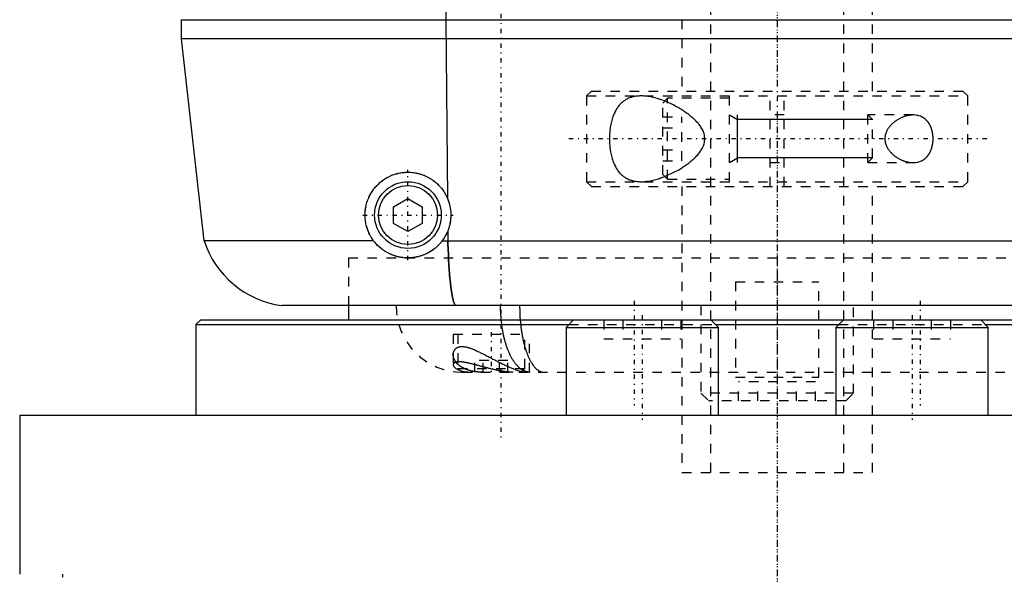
# Model space of a CAD drawing. Extents: x -90 to 90, y -1 to 861.
# Tile 2 of 9: x -80 to 24, y 288 to 347. Entities that reach past the tile are written whole.
import ezdxf

# ---------------------------------------------------------------- set-up
doc = ezdxf.new("R2010")
doc.units = 0
doc.linetypes.add('CENTER', pattern=[1.5, 0.45, -0.5, 0.05, -0.5])
doc.linetypes.add('DASHED', pattern=[2, 1, -1])
for name, color, linetype in [('AM_0', 7, 'CONTINUOUS'), ('AM_10', 7, 'CONTINUOUS'), ('AM_3', 7, 'DASHED'), ('AM_7', 7, 'CENTER')]:
    doc.layers.add(name, color=color, linetype=linetype)

msp = doc.modelspace()

# ---------------------------------------------------------------- linework, layer by layer
at = {"layer": 'AM_0', "color": 7, "linetype": 'CONTINUOUS'}
for p, q in [((-34.32, 370.35), (-34.77, 346.5)), ((-62.5, 346.5), (62.5, 346.5)), ((-62.5, 344.5), (-62.5, 346.5)), ((-34.77, 346.5), (-34.6, 327.75)), ((-60.15, 323.3), (-62.5, 344.5)), ((62.5, 344.5), (-62.5, 344.5)), ((-40.25, 326.87), (-38.75, 327.73)), ((-38.75, 327.73), (-37.25, 326.87)), ((-40.25, 325.13), (-40.25, 326.87)), ((-37.25, 326.87), (-37.25, 325.13)), ((-38.75, 324.27), (-40.25, 325.13)), ((-37.25, 325.13), (-38.75, 324.27)), ((-34.57, 324.34), (-34.56, 323.3)), ((-42.35, 323.3), (-60.15, 323.3)), ((-35.15, 323.3), (35.15, 323.3)), ((52, 316.5), (-52, 316.5)), ((-45, 316.5), (-45, 315)), ((-60.5, 315), (-61, 314.5)), ((-61, 314.5), (-61, 305)), ((-61, 314.5), (-21.86, 314.5)), ((-60.5, 315), (60.5, 315)), ((-21.36, 315), (-22.16, 314.2)), ((-22.16, 314.2), (-22.16, 305)), ((-22.16, 314.2), (-6.16, 314.2)), ((-6.16, 314.2), (-6.96, 315)), ((-6.46, 314.5), (6.46, 314.5)), ((-6.16, 305), (-6.16, 314.2)), ((6.96, 315), (6.16, 314.2)), ((6.16, 314.2), (6.16, 305)), ((6.16, 314.2), (22.16, 314.2)), ((22.16, 314.2), (21.36, 315)), ((21.86, 314.5), (61, 314.5)), ((22.16, 305), (22.16, 314.2)), ((-79.5, 305), (-79.5, 288.3)), ((-79.5, 305), (79.5, 305)), ((-75, 288.3), (-75, 288))]:
    msp.add_line(p, q, dxfattribs=at)
for points in [[(-42.35, 323.3, 0), (-42.39, 323.36, 0), (-42.48, 323.48, 0), (-42.56, 323.6, 0), (-42.59, 323.66, 0), (-42.63, 323.72, 0), (-42.7, 323.85, 0), (-42.77, 323.98, 0), (-42.84, 324.11, 0), (-42.89, 324.25, 0), (-42.95, 324.38, 0), (-42.98, 324.45, 0), (-43, 324.52, 0), (-43.05, 324.66, 0), (-43.09, 324.8, 0), (-43.12, 324.94, 0), (-43.16, 325.09, 0), (-43.18, 325.23, 0), (-43.2, 325.3, 0), (-43.21, 325.37, 0), (-43.22, 325.51, 0), (-43.24, 325.65, 0), (-43.24, 325.72, 0), (-43.25, 325.79, 0), (-43.25, 325.93, 0), (-43.25, 326.07, 0), (-43.25, 326.14, 0), (-43.24, 326.21, 0), (-43.24, 326.36, 0), (-43.22, 326.5, 0), (-43.2, 326.64, 0), (-43.18, 326.78, 0), (-43.15, 326.92, 0), (-43.14, 326.99, 0), (-43.12, 327.06, 0), (-43.09, 327.2, 0), (-43.05, 327.34, 0), (-43, 327.47, 0), (-42.95, 327.61, 0), (-42.9, 327.74, 0), (-42.87, 327.8, 0), (-42.84, 327.87, 0), (-42.78, 327.99, 0), (-42.72, 328.12, 0), (-42.65, 328.24, 0), (-42.58, 328.36, 0), (-42.51, 328.48, 0), (-42.47, 328.53, 0), (-42.43, 328.59, 0), (-42.35, 328.7, 0), (-42.27, 328.81, 0), (-42.18, 328.91, 0), (-42.1, 329.01, 0), (-42.01, 329.1, 0), (-41.96, 329.15, 0), (-41.92, 329.2, 0), (-41.82, 329.29, 0), (-41.72, 329.38, 0), (-41.62, 329.47, 0), (-41.51, 329.55, 0), (-41.41, 329.63, 0), (-41.35, 329.67, 0), (-41.3, 329.71, 0), (-41.18, 329.79, 0), (-41.06, 329.86, 0), (-41.01, 329.89, 0), (-40.95, 329.93, 0), (-40.82, 329.99, 0), (-40.7, 330.06, 0), (-40.64, 330.08, 0), (-40.58, 330.11, 0), (-40.45, 330.17, 0), (-40.32, 330.22, 0), (-40.19, 330.26, 0), (-40.06, 330.31, 0), (-39.93, 330.34, 0), (-39.86, 330.36, 0), (-39.79, 330.38, 0), (-39.66, 330.41, 0), (-39.52, 330.43, 0), (-39.39, 330.45, 0), (-39.26, 330.47, 0), (-39.12, 330.48, 0), (-39.05, 330.49, 0), (-38.99, 330.49, 0), (-38.85, 330.5, 0), (-38.72, 330.5, 0), (-38.58, 330.5, 0), (-38.45, 330.49, 0), (-38.31, 330.48, 0), (-38.24, 330.47, 0), (-38.17, 330.46, 0), (-38.03, 330.44, 0), (-37.89, 330.42, 0), (-37.75, 330.39, 0), (-37.61, 330.35, 0), (-37.47, 330.31, 0), (-37.4, 330.29, 0), (-37.33, 330.27, 0), (-37.2, 330.22, 0), (-37.06, 330.17, 0), (-36.93, 330.11, 0), (-36.8, 330.05, 0), (-36.67, 329.99, 0), (-36.6, 329.95, 0), (-36.54, 329.92, 0), (-36.41, 329.85, 0), (-36.29, 329.77, 0), (-36.23, 329.73, 0), (-36.17, 329.69, 0), (-36.06, 329.6, 0), (-35.94, 329.52, 0), (-35.89, 329.47, 0), (-35.83, 329.43, 0), (-35.73, 329.33, 0), (-35.63, 329.24, 0), (-35.53, 329.14, 0), (-35.43, 329.04, 0), (-35.33, 328.93, 0), (-35.29, 328.87, 0), (-35.24, 328.82, 0), (-35.15, 328.7, 0), (-35.07, 328.58, 0), (-34.98, 328.46, 0), (-34.91, 328.34, 0), (-34.83, 328.21, 0), (-34.8, 328.15, 0), (-34.76, 328.08, 0), (-34.69, 327.95, 0), (-34.63, 327.81, 0), (-34.6, 327.75, 0)], [(-34.6, 327.75, 0), (-34.57, 327.66, 0), (-34.5, 327.47, 0), (-34.44, 327.29, 0), (-34.41, 327.2, 0), (-34.39, 327.1, 0), (-34.34, 326.91, 0), (-34.31, 326.72, 0), (-34.28, 326.53, 0), (-34.26, 326.34, 0), (-34.25, 326.14, 0), (-34.25, 326.04, 0), (-34.25, 325.95, 0), (-34.26, 325.75, 0), (-34.27, 325.56, 0), (-34.29, 325.37, 0), (-34.33, 325.17, 0), (-34.37, 324.98, 0), (-34.39, 324.89, 0), (-34.41, 324.8, 0), (-34.47, 324.61, 0), (-34.53, 324.43, 0), (-34.57, 324.34, 0)], [(-34.57, 324.34, 0), (-34.58, 324.3, 0), (-34.61, 324.24, 0), (-34.63, 324.18, 0), (-34.65, 324.15, 0), (-34.66, 324.12, 0), (-34.69, 324.06, 0), (-34.72, 324, 0), (-34.75, 323.94, 0), (-34.78, 323.88, 0), (-34.81, 323.82, 0), (-34.83, 323.79, 0), (-34.84, 323.77, 0), (-34.88, 323.71, 0), (-34.91, 323.65, 0), (-34.95, 323.6, 0), (-34.98, 323.54, 0), (-35.02, 323.49, 0), (-35.04, 323.46, 0), (-35.05, 323.43, 0), (-35.09, 323.38, 0), (-35.13, 323.33, 0), (-35.15, 323.3, 0)], [(-35.15, 323.3, 0), (-35.17, 323.27, 0), (-35.22, 323.21, 0), (-35.27, 323.15, 0), (-35.29, 323.12, 0), (-35.31, 323.09, 0), (-35.36, 323.04, 0), (-35.41, 322.98, 0), (-35.46, 322.92, 0), (-35.52, 322.87, 0), (-35.57, 322.82, 0), (-35.6, 322.79, 0), (-35.62, 322.76, 0), (-35.68, 322.71, 0), (-35.73, 322.66, 0), (-35.79, 322.61, 0), (-35.84, 322.56, 0), (-35.9, 322.52, 0), (-35.93, 322.49, 0), (-35.96, 322.47, 0), (-36.02, 322.43, 0), (-36.08, 322.38, 0), (-36.11, 322.36, 0), (-36.14, 322.34, 0), (-36.2, 322.29, 0), (-36.26, 322.25, 0), (-36.29, 322.23, 0), (-36.32, 322.21, 0), (-36.38, 322.17, 0), (-36.45, 322.14, 0), (-36.51, 322.1, 0), (-36.57, 322.06, 0), (-36.64, 322.03, 0), (-36.67, 322.01, 0), (-36.7, 321.99, 0), (-36.77, 321.96, 0), (-36.84, 321.93, 0), (-36.9, 321.9, 0), (-36.97, 321.87, 0), (-37.04, 321.84, 0), (-37.07, 321.82, 0), (-37.11, 321.81, 0), (-37.18, 321.78, 0), (-37.25, 321.76, 0), (-37.32, 321.73, 0), (-37.39, 321.71, 0), (-37.46, 321.69, 0), (-37.5, 321.68, 0), (-37.53, 321.67, 0), (-37.6, 321.65, 0), (-37.68, 321.63, 0), (-37.75, 321.61, 0), (-37.82, 321.6, 0), (-37.9, 321.58, 0), (-37.93, 321.57, 0), (-37.97, 321.57, 0), (-38.05, 321.56, 0), (-38.12, 321.54, 0), (-38.2, 321.53, 0), (-38.27, 321.53, 0), (-38.35, 321.52, 0), (-38.39, 321.51, 0), (-38.42, 321.51, 0), (-38.5, 321.51, 0), (-38.58, 321.5, 0), (-38.61, 321.5, 0), (-38.65, 321.5, 0), (-38.73, 321.5, 0), (-38.81, 321.5, 0), (-38.85, 321.5, 0), (-38.88, 321.5, 0), (-38.96, 321.5, 0), (-39.04, 321.51, 0), (-39.12, 321.52, 0), (-39.19, 321.52, 0), (-39.27, 321.53, 0), (-39.31, 321.54, 0), (-39.35, 321.54, 0), (-39.43, 321.55, 0), (-39.51, 321.56, 0), (-39.58, 321.58, 0), (-39.66, 321.59, 0), (-39.74, 321.61, 0), (-39.78, 321.62, 0), (-39.81, 321.63, 0), (-39.89, 321.65, 0), (-39.97, 321.67, 0), (-40.04, 321.69, 0), (-40.12, 321.71, 0), (-40.2, 321.74, 0), (-40.23, 321.75, 0), (-40.27, 321.77, 0), (-40.35, 321.79, 0), (-40.42, 321.82, 0), (-40.49, 321.85, 0), (-40.57, 321.88, 0), (-40.64, 321.92, 0), (-40.68, 321.93, 0), (-40.71, 321.95, 0), (-40.78, 321.99, 0), (-40.86, 322.02, 0), (-40.93, 322.06, 0), (-41, 322.1, 0), (-41.07, 322.14, 0), (-41.1, 322.16, 0), (-41.13, 322.18, 0), (-41.2, 322.23, 0), (-41.27, 322.27, 0), (-41.3, 322.29, 0), (-41.34, 322.32, 0), (-41.4, 322.36, 0), (-41.47, 322.41, 0), (-41.5, 322.44, 0), (-41.53, 322.46, 0), (-41.59, 322.51, 0), (-41.66, 322.56, 0), (-41.72, 322.62, 0), (-41.78, 322.67, 0), (-41.84, 322.73, 0), (-41.87, 322.75, 0), (-41.9, 322.78, 0), (-41.95, 322.84, 0), (-42.01, 322.9, 0), (-42.06, 322.96, 0), (-42.12, 323.02, 0), (-42.17, 323.08, 0), (-42.2, 323.11, 0), (-42.22, 323.14, 0), (-42.28, 323.2, 0), (-42.33, 323.27, 0), (-42.35, 323.3, 0)], [(-34.56, 323.3, 0), (-34.55, 323, 0), (-34.53, 322.43, 0), (-34.5, 321.86, 0), (-34.49, 321.59, 0), (-34.48, 321.32, 0), (-34.45, 320.79, 0), (-34.41, 320.29, 0), (-34.38, 319.81, 0), (-34.34, 319.35, 0), (-34.29, 318.93, 0), (-34.27, 318.73, 0), (-34.25, 318.53, 0), (-34.2, 318.16, 0), (-34.15, 317.83, 0), (-34.1, 317.52, 0), (-34.04, 317.26, 0), (-33.99, 317.02, 0), (-33.96, 316.92, 0), (-33.93, 316.83, 0), (-33.86, 316.67, 0), (-33.8, 316.55, 0), (-33.77, 316.5, 0)]]:
    msp.add_polyline3d(points, dxfattribs=at)
for radius in [3.5, 3.1]:
    msp.add_circle((-38.75, 326), radius, dxfattribs=at)
msp.add_arc((-50.65, 326.41), 10, 198.1062, 262.2135, dxfattribs=at)
at = {"layer": 'AM_10', "color": 7, "linetype": 'CONTINUOUS'}
for p, q in [((-5, 336.5), (-4.15, 336.01)), ((-4.15, 331.5), (-4.15, 336.5)), ((10, 336.01), (-4.15, 336.01)), ((-5, 331.5), (-4.15, 331.99)), ((10, 331.99), (-4.15, 331.99))]:
    msp.add_line(p, q, dxfattribs=at)
at = {"layer": 'AM_3', "color": 6, "linetype": 'DASHED'}
for p, q in [((-7, 834), (-7, 299)), ((7, 299), (7, 834)), ((-10, 626.5), (-10, 339)), ((10, 339), (10, 626.5)), ((-19.5, 339), (-20, 338.5)), ((-19.5, 339), (19.5, 339)), ((-0.75, 329), (-0.75, 339)), ((0.75, 329), (0.75, 339)), ((20, 338.5), (19.5, 339)), ((-20, 338.5), (-20, 329.5)), ((-20, 338.5), (20, 338.5)), ((-11.5, 338.25), (-12, 337.75)), ((-5, 338.25), (-11.5, 338.25)), ((-11.5, 329.75), (-11.5, 338.25)), ((-5, 329.5), (-5, 338.5)), ((20, 329.5), (20, 338.5)), ((-12, 330.25), (-12, 337.75)), ((-12, 336.31), (-10, 336.31)), ((-10, 331.69), (-10, 336.31)), ((0.75, 336.5), (-0.75, 336.5)), ((14.28, 336.5), (9.51, 336.5)), ((10, 336.01), (9.51, 336.5)), ((9.51, 331.5), (9.51, 336.5)), ((10, 331.99), (10, 336.01)), ((-12, 335.15), (-10, 335.15)), ((-12, 332.85), (-10, 332.85)), ((9.51, 331.5), (10, 331.99)), ((-12, 331.69), (-10, 331.69)), ((-0.75, 331.5), (0.75, 331.5)), ((9.51, 331.5), (14.28, 331.5)), ((-12, 330.25), (-11.5, 329.75)), ((-11.5, 329.75), (-5, 329.75)), ((-20, 329.5), (-19.5, 329)), ((-20, 329.5), (20, 329.5)), ((-19.5, 329), (19.5, 329)), ((-10, 329), (-10, 299)), ((10, 299), (10, 329)), ((19.5, 329), (20, 329.5)), ((-45, 321.5), (45, 321.5)), ((-45, 321.5), (-45, 316.5)), ((-45, 321.5), (45, 321.5)), ((-4.36, 319), (-4.36, 309)), ((-4.36, 319), (4.36, 319)), ((4.36, 309), (4.36, 319)), ((-8, 316.5), (-8, 307.3)), ((8, 307.3), (8, 316.5)), ((-21.86, 314.5), (-6.46, 314.5)), ((-21.36, 315), (-6.96, 315)), ((-18.2, 315), (-18.2, 313)), ((-16.18, 315), (-16.18, 313)), ((-12.13, 315), (-12.13, 313)), ((-10.11, 315), (-10.11, 313)), ((6.46, 314.5), (21.86, 314.5)), ((6.96, 315), (21.36, 315)), ((10.11, 315), (10.11, 313)), ((12.13, 315), (12.13, 313)), ((16.18, 315), (16.18, 313)), ((18.2, 315), (18.2, 313)), ((-34, 313.5), (-34, 310.3)), ((-34, 313.5), (-26, 313.5)), ((-33.5, 313.5), (-33.5, 309.9)), ((-26.5, 309.9), (-26.5, 313.5)), ((-26, 309.5), (-26, 313.5)), ((-18.2, 313), (-10.11, 313)), ((10.11, 313), (18.2, 313)), ((-31.73, 309.5), (-31.73, 310.75)), ((-28.27, 310.75), (-31.73, 310.75)), ((-30.87, 309.5), (-30.87, 310.75)), ((-29.13, 309.5), (-29.13, 310.75)), ((-28.27, 309.5), (-28.27, 310.75)), ((-33.5, 309.9), (-33.1, 309.5)), ((-33.5, 309.9), (-26.5, 309.9)), ((-33.1, 309.5), (33.1, 309.5)), ((-26.9, 309.5), (-26.5, 309.9)), ((-4.36, 309), (4.36, 309)), ((-4.04, 306.5), (-4.04, 308.5)), ((4.04, 308.5), (-4.04, 308.5)), ((-2.02, 306.5), (-2.02, 308.5)), ((2.02, 306.5), (2.02, 308.5)), ((4.04, 306.5), (4.04, 308.5)), ((-8, 307.3), (-7.2, 306.5)), ((8, 307.3), (-8, 307.3)), ((7.2, 306.5), (8, 307.3)), ((7.2, 306.5), (-7.2, 306.5)), ((-10, 299), (10, 299))]:
    msp.add_line(p, q, dxfattribs=at)
for points in [[(-14.28, 338.5, 0), (-14.33, 338.5, 0), (-14.43, 338.5, 0), (-14.53, 338.49, 0), (-14.58, 338.49, 0), (-14.63, 338.49, 0), (-14.73, 338.47, 0), (-14.83, 338.46, 0), (-14.93, 338.45, 0), (-15.03, 338.43, 0), (-15.13, 338.41, 0), (-15.18, 338.39, 0), (-15.23, 338.38, 0), (-15.32, 338.35, 0), (-15.42, 338.32, 0), (-15.51, 338.29, 0), (-15.6, 338.25, 0), (-15.69, 338.21, 0), (-15.74, 338.18, 0), (-15.78, 338.16, 0), (-15.87, 338.11, 0), (-15.96, 338.06, 0), (-16, 338.03, 0), (-16.04, 338, 0), (-16.12, 337.94, 0), (-16.2, 337.88, 0), (-16.24, 337.85, 0), (-16.28, 337.82, 0), (-16.36, 337.75, 0), (-16.43, 337.67, 0), (-16.5, 337.6, 0), (-16.57, 337.52, 0), (-16.64, 337.44, 0), (-16.67, 337.39, 0), (-16.71, 337.35, 0), (-16.77, 337.26, 0), (-16.83, 337.17, 0), (-16.89, 337.08, 0), (-16.94, 336.98, 0), (-17, 336.88, 0), (-17.02, 336.82, 0), (-17.05, 336.77, 0), (-17.1, 336.66, 0), (-17.15, 336.55, 0), (-17.2, 336.43, 0), (-17.24, 336.31, 0), (-17.28, 336.18, 0), (-17.3, 336.12, 0), (-17.32, 336.05, 0), (-17.36, 335.92, 0), (-17.39, 335.79, 0), (-17.43, 335.65, 0), (-17.46, 335.51, 0), (-17.48, 335.37, 0), (-17.49, 335.3, 0), (-17.51, 335.23, 0), (-17.53, 335.09, 0), (-17.55, 334.94, 0), (-17.56, 334.8, 0), (-17.57, 334.65, 0), (-17.58, 334.51, 0), (-17.59, 334.43, 0), (-17.59, 334.36, 0), (-17.6, 334.22, 0), (-17.6, 334.07, 0), (-17.6, 334, 0), (-17.6, 333.93, 0), (-17.6, 333.78, 0), (-17.59, 333.64, 0), (-17.59, 333.57, 0), (-17.58, 333.49, 0), (-17.57, 333.35, 0), (-17.56, 333.2, 0), (-17.55, 333.06, 0), (-17.53, 332.91, 0), (-17.51, 332.77, 0), (-17.49, 332.7, 0), (-17.48, 332.63, 0), (-17.46, 332.49, 0), (-17.43, 332.35, 0), (-17.39, 332.21, 0), (-17.36, 332.08, 0), (-17.32, 331.95, 0), (-17.3, 331.88, 0), (-17.28, 331.82, 0), (-17.24, 331.69, 0), (-17.2, 331.57, 0), (-17.15, 331.45, 0), (-17.1, 331.34, 0), (-17.05, 331.23, 0), (-17.02, 331.18, 0), (-17, 331.12, 0), (-16.94, 331.02, 0), (-16.89, 330.92, 0), (-16.83, 330.83, 0), (-16.77, 330.74, 0), (-16.71, 330.65, 0), (-16.67, 330.61, 0), (-16.64, 330.56, 0), (-16.57, 330.48, 0), (-16.5, 330.4, 0), (-16.43, 330.33, 0), (-16.36, 330.25, 0), (-16.28, 330.18, 0), (-16.24, 330.15, 0), (-16.2, 330.12, 0), (-16.12, 330.06, 0), (-16.04, 330, 0), (-16, 329.97, 0), (-15.96, 329.94, 0), (-15.87, 329.89, 0), (-15.78, 329.84, 0), (-15.74, 329.82, 0), (-15.69, 329.79, 0), (-15.6, 329.75, 0), (-15.51, 329.71, 0), (-15.42, 329.68, 0), (-15.32, 329.65, 0), (-15.23, 329.62, 0), (-15.18, 329.61, 0), (-15.13, 329.59, 0), (-15.03, 329.57, 0), (-14.93, 329.55, 0), (-14.83, 329.54, 0), (-14.73, 329.53, 0), (-14.63, 329.51, 0), (-14.58, 329.51, 0), (-14.53, 329.51, 0), (-14.43, 329.5, 0), (-14.33, 329.5, 0), (-14.28, 329.5, 0)], [(-11.8, 337.95, 0), (-11.87, 337.98, 0), (-12.02, 338.04, 0), (-12.16, 338.09, 0), (-12.24, 338.12, 0), (-12.31, 338.14, 0), (-12.45, 338.19, 0), (-12.6, 338.23, 0), (-12.74, 338.27, 0), (-12.88, 338.31, 0), (-13.02, 338.34, 0), (-13.09, 338.36, 0), (-13.16, 338.37, 0), (-13.3, 338.4, 0), (-13.44, 338.43, 0), (-13.57, 338.45, 0), (-13.71, 338.46, 0), (-13.84, 338.48, 0), (-13.9, 338.48, 0), (-13.97, 338.49, 0), (-14.09, 338.5, 0), (-14.22, 338.5, 0), (-14.28, 338.5, 0)], [(-11.8, 330.05, 0), (-11.5, 330.17, 0), (-10.91, 330.45, 0), (-10.33, 330.76, 0), (-10.05, 330.93, 0), (-10, 330.96, 0), (-9.91, 331.02, 0), (-9.82, 331.08, 0), (-9.78, 331.11, 0), (-9.73, 331.14, 0), (-9.64, 331.2, 0), (-9.55, 331.26, 0), (-9.46, 331.33, 0), (-9.37, 331.39, 0), (-9.28, 331.46, 0), (-9.23, 331.5, 0), (-9.19, 331.53, 0), (-9.1, 331.61, 0), (-9.01, 331.68, 0), (-8.92, 331.75, 0), (-8.84, 331.83, 0), (-8.75, 331.91, 0), (-8.71, 331.95, 0), (-8.66, 331.99, 0), (-8.58, 332.07, 0), (-8.5, 332.15, 0), (-8.42, 332.24, 0), (-8.34, 332.33, 0), (-8.27, 332.41, 0), (-8.23, 332.46, 0), (-8.19, 332.5, 0), (-8.13, 332.6, 0), (-8.06, 332.69, 0), (-8, 332.78, 0), (-7.94, 332.88, 0), (-7.88, 332.98, 0), (-7.85, 333.02, 0), (-7.83, 333.07, 0), (-7.78, 333.18, 0), (-7.74, 333.28, 0), (-7.7, 333.38, 0), (-7.67, 333.49, 0), (-7.64, 333.6, 0), (-7.63, 333.65, 0), (-7.62, 333.71, 0), (-7.61, 333.82, 0), (-7.6, 333.94, 0), (-7.6, 334, 0), (-7.6, 334.06, 0), (-7.61, 334.18, 0), (-7.62, 334.29, 0), (-7.63, 334.35, 0), (-7.64, 334.4, 0), (-7.67, 334.51, 0), (-7.7, 334.62, 0), (-7.74, 334.72, 0), (-7.78, 334.82, 0), (-7.83, 334.93, 0), (-7.85, 334.98, 0), (-7.88, 335.02, 0), (-7.94, 335.12, 0), (-8, 335.22, 0), (-8.06, 335.31, 0), (-8.13, 335.4, 0), (-8.19, 335.5, 0), (-8.23, 335.54, 0), (-8.27, 335.59, 0), (-8.34, 335.67, 0), (-8.42, 335.76, 0), (-8.5, 335.85, 0), (-8.58, 335.93, 0), (-8.66, 336.01, 0), (-8.71, 336.05, 0), (-8.75, 336.09, 0), (-8.84, 336.17, 0), (-8.92, 336.25, 0), (-9.01, 336.32, 0), (-9.1, 336.39, 0), (-9.19, 336.47, 0), (-9.23, 336.5, 0), (-9.28, 336.54, 0), (-9.37, 336.61, 0), (-9.46, 336.67, 0), (-9.55, 336.74, 0), (-9.64, 336.8, 0), (-9.73, 336.86, 0), (-9.78, 336.89, 0), (-9.82, 336.92, 0), (-9.91, 336.98, 0), (-10, 337.04, 0), (-10.05, 337.07, 0), (-10.1, 337.1, 0), (-10.19, 337.16, 0), (-10.29, 337.21, 0), (-10.33, 337.24, 0), (-10.38, 337.27, 0), (-10.48, 337.32, 0), (-10.57, 337.37, 0), (-10.91, 337.55, 0), (-11.5, 337.83, 0), (-11.8, 337.95, 0)], [(14.28, 336.5, 0), (14.25, 336.5, 0), (14.19, 336.5, 0), (14.12, 336.49, 0), (14.09, 336.49, 0), (14.06, 336.49, 0), (13.99, 336.48, 0), (13.93, 336.47, 0), (13.86, 336.46, 0), (13.79, 336.45, 0), (13.72, 336.44, 0), (13.69, 336.43, 0), (13.65, 336.42, 0), (13.58, 336.41, 0), (13.52, 336.39, 0), (13.45, 336.37, 0), (13.38, 336.34, 0), (13.31, 336.32, 0), (13.27, 336.31, 0), (13.24, 336.29, 0), (13.17, 336.27, 0), (13.1, 336.24, 0), (13.06, 336.22, 0), (13.03, 336.21, 0), (12.96, 336.18, 0), (12.89, 336.14, 0), (12.86, 336.12, 0), (12.82, 336.11, 0), (12.76, 336.07, 0), (12.69, 336.03, 0), (12.62, 335.99, 0), (12.56, 335.95, 0), (12.49, 335.9, 0), (12.46, 335.88, 0), (12.43, 335.86, 0), (12.36, 335.81, 0), (12.3, 335.77, 0), (12.24, 335.72, 0), (12.18, 335.67, 0), (12.12, 335.62, 0), (12.09, 335.59, 0), (12.06, 335.56, 0), (12.01, 335.51, 0), (11.95, 335.45, 0), (11.89, 335.39, 0), (11.84, 335.32, 0), (11.78, 335.26, 0), (11.76, 335.22, 0), (11.73, 335.19, 0), (11.68, 335.12, 0), (11.63, 335.05, 0), (11.58, 334.97, 0), (11.54, 334.89, 0), (11.5, 334.82, 0), (11.48, 334.78, 0), (11.46, 334.74, 0), (11.43, 334.65, 0), (11.4, 334.57, 0), (11.37, 334.48, 0), (11.35, 334.4, 0), (11.33, 334.31, 0), (11.32, 334.27, 0), (11.32, 334.22, 0), (11.31, 334.13, 0), (11.3, 334.04, 0), (11.3, 334, 0), (11.3, 333.96, 0), (11.31, 333.87, 0), (11.32, 333.78, 0), (11.32, 333.73, 0), (11.33, 333.69, 0), (11.35, 333.6, 0), (11.37, 333.52, 0), (11.4, 333.43, 0), (11.43, 333.35, 0), (11.46, 333.26, 0), (11.48, 333.22, 0), (11.5, 333.18, 0), (11.54, 333.11, 0), (11.58, 333.03, 0), (11.63, 332.95, 0), (11.68, 332.88, 0), (11.73, 332.81, 0), (11.76, 332.78, 0), (11.78, 332.74, 0), (11.84, 332.68, 0), (11.89, 332.61, 0), (11.95, 332.55, 0), (12.01, 332.49, 0), (12.06, 332.44, 0), (12.09, 332.41, 0), (12.12, 332.38, 0), (12.18, 332.33, 0), (12.24, 332.28, 0), (12.3, 332.23, 0), (12.36, 332.19, 0), (12.43, 332.14, 0), (12.46, 332.12, 0), (12.49, 332.1, 0), (12.56, 332.05, 0), (12.62, 332.01, 0), (12.69, 331.97, 0), (12.76, 331.93, 0), (12.82, 331.89, 0), (12.86, 331.88, 0), (12.89, 331.86, 0), (12.96, 331.82, 0), (13.03, 331.79, 0), (13.06, 331.78, 0), (13.1, 331.76, 0), (13.17, 331.73, 0), (13.24, 331.71, 0), (13.27, 331.69, 0), (13.31, 331.68, 0), (13.38, 331.66, 0), (13.45, 331.63, 0), (13.52, 331.61, 0), (13.58, 331.59, 0), (13.65, 331.58, 0), (13.69, 331.57, 0), (13.72, 331.56, 0), (13.79, 331.55, 0), (13.86, 331.54, 0), (13.93, 331.53, 0), (13.99, 331.52, 0), (14.06, 331.51, 0), (14.09, 331.51, 0), (14.12, 331.51, 0), (14.19, 331.5, 0), (14.25, 331.5, 0), (14.28, 331.5, 0)], [(16.36, 334, 0), (16.36, 334.02, 0), (16.36, 334.06, 0), (16.36, 334.1, 0), (16.36, 334.12, 0), (16.36, 334.14, 0), (16.36, 334.18, 0), (16.36, 334.23, 0), (16.35, 334.27, 0), (16.35, 334.31, 0), (16.35, 334.35, 0), (16.34, 334.37, 0), (16.34, 334.39, 0), (16.34, 334.43, 0), (16.33, 334.47, 0), (16.33, 334.51, 0), (16.32, 334.55, 0), (16.31, 334.59, 0), (16.31, 334.62, 0), (16.31, 334.64, 0), (16.3, 334.68, 0), (16.29, 334.72, 0), (16.28, 334.74, 0), (16.28, 334.76, 0), (16.27, 334.8, 0), (16.26, 334.83, 0), (16.26, 334.85, 0), (16.25, 334.87, 0), (16.24, 334.91, 0), (16.23, 334.95, 0), (16.22, 334.99, 0), (16.21, 335.03, 0), (16.19, 335.06, 0), (16.19, 335.08, 0), (16.18, 335.1, 0), (16.17, 335.14, 0), (16.15, 335.17, 0), (16.14, 335.21, 0), (16.13, 335.24, 0), (16.11, 335.28, 0), (16.1, 335.29, 0), (16.1, 335.31, 0), (16.08, 335.35, 0), (16.06, 335.38, 0), (16.05, 335.41, 0), (16.03, 335.44, 0), (16.01, 335.47, 0), (16.01, 335.49, 0), (16, 335.5, 0), (15.98, 335.53, 0), (15.96, 335.56, 0), (15.94, 335.59, 0), (15.93, 335.62, 0), (15.91, 335.65, 0), (15.9, 335.66, 0), (15.89, 335.68, 0), (15.87, 335.7, 0), (15.85, 335.73, 0), (15.83, 335.75, 0), (15.81, 335.78, 0), (15.79, 335.81, 0), (15.78, 335.82, 0), (15.77, 335.83, 0), (15.75, 335.85, 0), (15.73, 335.88, 0), (15.72, 335.89, 0), (15.71, 335.9, 0), (15.69, 335.92, 0), (15.67, 335.95, 0), (15.66, 335.96, 0), (15.64, 335.97, 0), (15.62, 335.99, 0), (15.6, 336.01, 0), (15.58, 336.03, 0), (15.55, 336.05, 0), (15.53, 336.07, 0), (15.52, 336.08, 0), (15.51, 336.09, 0), (15.48, 336.11, 0), (15.46, 336.13, 0), (15.43, 336.15, 0), (15.41, 336.17, 0), (15.38, 336.18, 0), (15.37, 336.19, 0), (15.36, 336.2, 0), (15.33, 336.22, 0), (15.31, 336.23, 0), (15.28, 336.25, 0), (15.25, 336.26, 0), (15.23, 336.28, 0), (15.21, 336.28, 0), (15.2, 336.29, 0), (15.17, 336.3, 0), (15.15, 336.32, 0), (15.05, 336.36, 0), (14.88, 336.42, 0), (14.8, 336.44, 0), (14.71, 336.46, 0), (14.54, 336.49, 0), (14.37, 336.5, 0), (14.28, 336.5, 0)], [(14.28, 331.5, 0), (14.37, 331.5, 0), (14.54, 331.51, 0), (14.71, 331.54, 0), (14.8, 331.56, 0), (14.88, 331.58, 0), (15.05, 331.64, 0), (15.15, 331.68, 0), (15.17, 331.7, 0), (15.2, 331.71, 0), (15.21, 331.72, 0), (15.23, 331.72, 0), (15.25, 331.74, 0), (15.28, 331.75, 0), (15.31, 331.77, 0), (15.33, 331.78, 0), (15.36, 331.8, 0), (15.37, 331.81, 0), (15.38, 331.82, 0), (15.41, 331.83, 0), (15.43, 331.85, 0), (15.46, 331.87, 0), (15.48, 331.89, 0), (15.51, 331.91, 0), (15.52, 331.92, 0), (15.53, 331.93, 0), (15.55, 331.95, 0), (15.58, 331.97, 0), (15.6, 331.99, 0), (15.62, 332.01, 0), (15.64, 332.03, 0), (15.66, 332.04, 0), (15.67, 332.05, 0), (15.69, 332.08, 0), (15.71, 332.1, 0), (15.72, 332.11, 0), (15.73, 332.12, 0), (15.75, 332.15, 0), (15.77, 332.17, 0), (15.78, 332.18, 0), (15.79, 332.19, 0), (15.81, 332.22, 0), (15.83, 332.25, 0), (15.85, 332.27, 0), (15.87, 332.3, 0), (15.89, 332.32, 0), (15.9, 332.34, 0), (15.91, 332.35, 0), (15.93, 332.38, 0), (15.94, 332.41, 0), (15.96, 332.44, 0), (15.98, 332.47, 0), (16, 332.5, 0), (16.01, 332.51, 0), (16.01, 332.53, 0), (16.03, 332.56, 0), (16.05, 332.59, 0), (16.06, 332.62, 0), (16.08, 332.65, 0), (16.1, 332.69, 0), (16.1, 332.71, 0), (16.11, 332.72, 0), (16.13, 332.76, 0), (16.14, 332.79, 0), (16.15, 332.83, 0), (16.17, 332.86, 0), (16.18, 332.9, 0), (16.19, 332.92, 0), (16.19, 332.94, 0), (16.21, 332.97, 0), (16.22, 333.01, 0), (16.23, 333.05, 0), (16.24, 333.09, 0), (16.25, 333.13, 0), (16.26, 333.15, 0), (16.26, 333.17, 0), (16.27, 333.2, 0), (16.28, 333.24, 0), (16.28, 333.26, 0), (16.29, 333.28, 0), (16.3, 333.32, 0), (16.31, 333.36, 0), (16.31, 333.38, 0), (16.31, 333.41, 0), (16.32, 333.45, 0), (16.33, 333.49, 0), (16.33, 333.53, 0), (16.34, 333.57, 0), (16.34, 333.61, 0), (16.34, 333.63, 0), (16.35, 333.65, 0), (16.35, 333.69, 0), (16.35, 333.73, 0), (16.36, 333.77, 0), (16.36, 333.82, 0), (16.36, 333.86, 0), (16.36, 333.88, 0), (16.36, 333.9, 0), (16.36, 333.94, 0), (16.36, 333.98, 0), (16.36, 334, 0)], [(-14.28, 329.5, 0), (-14.22, 329.5, 0), (-14.09, 329.5, 0), (-13.97, 329.51, 0), (-13.9, 329.52, 0), (-13.84, 329.52, 0), (-13.71, 329.54, 0), (-13.57, 329.55, 0), (-13.44, 329.57, 0), (-13.3, 329.6, 0), (-13.16, 329.63, 0), (-13.09, 329.64, 0), (-13.02, 329.66, 0), (-12.88, 329.69, 0), (-12.74, 329.73, 0), (-12.6, 329.77, 0), (-12.45, 329.81, 0), (-12.31, 329.86, 0), (-12.24, 329.88, 0), (-12.16, 329.91, 0), (-12.02, 329.96, 0), (-11.87, 330.02, 0), (-11.8, 330.05, 0)], [(-33.77, 316.5, 0), (-33.8, 316.55, 0), (-33.86, 316.67, 0), (-33.93, 316.83, 0), (-33.96, 316.92, 0), (-33.99, 317.02, 0), (-34.04, 317.26, 0), (-34.1, 317.52, 0), (-34.15, 317.83, 0), (-34.2, 318.16, 0), (-34.25, 318.53, 0), (-34.27, 318.72, 0), (-34.29, 318.93, 0), (-34.34, 319.35, 0), (-34.38, 319.81, 0), (-34.41, 320.29, 0), (-34.45, 320.79, 0), (-34.48, 321.32, 0), (-34.49, 321.59, 0), (-34.5, 321.86, 0), (-34.53, 322.43, 0), (-34.55, 323, 0), (-34.56, 323.3, 0)], [(-25.91, 309.5, 0), (-25.93, 309.5, 0), (-25.98, 309.5, 0), (-26.02, 309.5, 0), (-26.05, 309.51, 0), (-26.07, 309.51, 0), (-26.12, 309.51, 0), (-26.16, 309.52, 0), (-26.21, 309.53, 0), (-26.25, 309.54, 0), (-26.3, 309.55, 0), (-26.32, 309.56, 0), (-26.34, 309.57, 0), (-26.39, 309.58, 0), (-26.43, 309.6, 0), (-26.48, 309.61, 0), (-26.52, 309.63, 0), (-26.57, 309.65, 0), (-26.59, 309.66, 0), (-26.61, 309.67, 0), (-26.66, 309.7, 0), (-26.7, 309.72, 0), (-26.72, 309.73, 0), (-26.75, 309.75, 0), (-26.79, 309.78, 0), (-26.83, 309.8, 0), (-26.85, 309.82, 0), (-26.88, 309.83, 0), (-26.92, 309.87, 0), (-26.96, 309.9, 0), (-27.01, 309.93, 0), (-27.05, 309.97, 0), (-27.09, 310.01, 0), (-27.11, 310.03, 0), (-27.13, 310.04, 0), (-27.17, 310.08, 0), (-27.22, 310.13, 0), (-27.26, 310.17, 0), (-27.3, 310.21, 0), (-27.34, 310.26, 0), (-27.36, 310.28, 0), (-27.38, 310.3, 0), (-27.42, 310.35, 0), (-27.46, 310.4, 0), (-27.5, 310.45, 0), (-27.54, 310.5, 0), (-27.57, 310.56, 0), (-27.59, 310.58, 0), (-27.61, 310.61, 0), (-27.65, 310.67, 0), (-27.69, 310.72, 0), (-27.72, 310.78, 0), (-27.76, 310.84, 0), (-27.8, 310.9, 0), (-27.81, 310.93, 0), (-27.83, 310.96, 0), (-27.87, 311.02, 0), (-27.9, 311.09, 0), (-27.94, 311.15, 0), (-27.97, 311.22, 0), (-28.01, 311.29, 0), (-28.02, 311.32, 0), (-28.04, 311.36, 0), (-28.07, 311.43, 0), (-28.1, 311.5, 0), (-28.12, 311.53, 0), (-28.14, 311.57, 0), (-28.17, 311.64, 0), (-28.2, 311.72, 0), (-28.21, 311.75, 0), (-28.23, 311.79, 0), (-28.26, 311.87, 0), (-28.29, 311.94, 0), (-28.32, 312.02, 0), (-28.35, 312.1, 0), (-28.37, 312.18, 0), (-28.39, 312.22, 0), (-28.4, 312.26, 0), (-28.43, 312.34, 0), (-28.45, 312.42, 0), (-28.48, 312.51, 0), (-28.5, 312.59, 0), (-28.53, 312.68, 0), (-28.54, 312.72, 0), (-28.55, 312.76, 0), (-28.58, 312.85, 0), (-28.6, 312.94, 0), (-28.62, 313.03, 0), (-28.64, 313.11, 0), (-28.67, 313.2, 0), (-28.68, 313.25, 0), (-28.69, 313.29, 0), (-28.71, 313.39, 0), (-28.73, 313.48, 0), (-28.75, 313.57, 0), (-28.76, 313.66, 0), (-28.78, 313.76, 0), (-28.79, 313.81, 0), (-28.8, 313.85, 0), (-28.82, 313.95, 0), (-28.83, 314.04, 0), (-28.85, 314.14, 0), (-28.86, 314.24, 0), (-28.88, 314.33, 0), (-28.88, 314.38, 0), (-28.89, 314.43, 0), (-28.9, 314.53, 0), (-28.91, 314.63, 0), (-28.92, 314.68, 0), (-28.93, 314.73, 0), (-28.94, 314.83, 0), (-28.95, 314.93, 0), (-28.95, 314.98, 0), (-28.96, 315.03, 0), (-28.97, 315.13, 0), (-28.97, 315.23, 0), (-28.98, 315.33, 0), (-28.99, 315.43, 0), (-29, 315.53, 0), (-29, 315.58, 0), (-29, 315.63, 0), (-29.01, 315.73, 0), (-29.01, 315.83, 0), (-29.02, 315.94, 0), (-29.02, 316.04, 0), (-29.02, 316.14, 0), (-29.02, 316.19, 0), (-29.02, 316.24, 0), (-29.03, 316.35, 0), (-29.03, 316.45, 0), (-29.03, 316.5, 0)], [(-27.03, 316.5, 0), (-27.03, 316.45, 0), (-27.03, 316.35, 0), (-27.03, 316.24, 0), (-27.02, 316.19, 0), (-27.02, 316.14, 0), (-27.02, 316.04, 0), (-27.02, 315.94, 0), (-27.02, 315.83, 0), (-27.01, 315.73, 0), (-27.01, 315.63, 0), (-27.01, 315.58, 0), (-27, 315.53, 0), (-27, 315.43, 0), (-26.99, 315.33, 0), (-26.99, 315.23, 0), (-26.98, 315.13, 0), (-26.97, 315.03, 0), (-26.97, 314.98, 0), (-26.96, 314.93, 0), (-26.95, 314.83, 0), (-26.95, 314.73, 0), (-26.94, 314.68, 0), (-26.94, 314.63, 0), (-26.93, 314.53, 0), (-26.91, 314.43, 0), (-26.91, 314.39, 0), (-26.9, 314.34, 0), (-26.89, 314.24, 0), (-26.88, 314.14, 0), (-26.87, 314.05, 0), (-26.85, 313.95, 0), (-26.84, 313.86, 0), (-26.83, 313.81, 0), (-26.83, 313.76, 0), (-26.81, 313.67, 0), (-26.8, 313.57, 0), (-26.78, 313.48, 0), (-26.76, 313.39, 0), (-26.75, 313.3, 0), (-26.74, 313.25, 0), (-26.73, 313.21, 0), (-26.71, 313.12, 0), (-26.69, 313.03, 0), (-26.68, 312.94, 0), (-26.66, 312.85, 0), (-26.64, 312.77, 0), (-26.63, 312.72, 0), (-26.62, 312.68, 0), (-26.6, 312.6, 0), (-26.58, 312.51, 0), (-26.56, 312.43, 0), (-26.53, 312.35, 0), (-26.51, 312.26, 0), (-26.5, 312.22, 0), (-26.49, 312.18, 0), (-26.47, 312.1, 0), (-26.44, 312.02, 0), (-26.42, 311.95, 0), (-26.39, 311.87, 0), (-26.37, 311.79, 0), (-26.36, 311.76, 0), (-26.34, 311.72, 0), (-26.32, 311.64, 0), (-26.29, 311.57, 0), (-26.28, 311.54, 0), (-26.27, 311.5, 0), (-26.24, 311.43, 0), (-26.21, 311.36, 0), (-26.2, 311.32, 0), (-26.18, 311.29, 0), (-26.16, 311.22, 0), (-26.13, 311.16, 0), (-26.1, 311.09, 0), (-26.07, 311.03, 0), (-26.04, 310.96, 0), (-26.03, 310.93, 0), (-26.01, 310.9, 0), (-25.98, 310.84, 0), (-25.95, 310.78, 0), (-25.92, 310.73, 0), (-25.89, 310.67, 0), (-25.86, 310.61, 0), (-25.84, 310.59, 0), (-25.83, 310.56, 0), (-25.8, 310.51, 0), (-25.76, 310.45, 0), (-25.73, 310.4, 0), (-25.7, 310.35, 0), (-25.66, 310.31, 0), (-25.65, 310.28, 0), (-25.63, 310.26, 0), (-25.6, 310.21, 0), (-25.56, 310.17, 0), (-25.53, 310.13, 0), (-25.5, 310.09, 0), (-25.46, 310.05, 0), (-25.44, 310.03, 0), (-25.43, 310.01, 0), (-25.39, 309.97, 0), (-25.36, 309.93, 0), (-25.32, 309.9, 0), (-25.28, 309.87, 0), (-25.25, 309.84, 0), (-25.23, 309.82, 0), (-25.21, 309.8, 0), (-25.18, 309.78, 0), (-25.14, 309.75, 0), (-25.12, 309.74, 0), (-25.1, 309.72, 0), (-25.07, 309.7, 0), (-25.03, 309.67, 0), (-25.01, 309.66, 0), (-24.99, 309.65, 0), (-24.95, 309.63, 0), (-24.92, 309.61, 0), (-24.88, 309.6, 0), (-24.84, 309.58, 0), (-24.8, 309.57, 0), (-24.79, 309.56, 0), (-24.77, 309.55, 0), (-24.73, 309.54, 0), (-24.69, 309.53, 0), (-24.65, 309.52, 0), (-24.61, 309.51, 0), (-24.58, 309.51, 0), (-24.56, 309.51, 0), (-24.54, 309.5, 0), (-24.5, 309.5, 0), (-24.46, 309.5, 0), (-24.44, 309.5, 0)], [(-34, 311.35, 0), (-34, 311.38, 0), (-34, 311.43, 0), (-33.99, 311.47, 0), (-33.99, 311.5, 0), (-33.99, 311.52, 0), (-33.98, 311.57, 0), (-33.96, 311.61, 0), (-33.95, 311.66, 0), (-33.93, 311.7, 0), (-33.91, 311.74, 0), (-33.9, 311.76, 0), (-33.89, 311.78, 0), (-33.87, 311.82, 0), (-33.84, 311.86, 0), (-33.82, 311.9, 0), (-33.79, 311.93, 0), (-33.75, 311.97, 0), (-33.73, 311.98, 0), (-33.72, 312, 0), (-33.68, 312.03, 0), (-33.64, 312.06, 0), (-33.62, 312.07, 0), (-33.59, 312.08, 0), (-33.55, 312.11, 0), (-33.5, 312.13, 0), (-33.47, 312.14, 0), (-33.45, 312.15, 0), (-33.4, 312.16, 0), (-33.34, 312.18, 0), (-33.28, 312.19, 0), (-33.22, 312.19, 0), (-33.16, 312.2, 0), (-33.13, 312.2, 0), (-33.1, 312.2, 0), (-33.03, 312.2, 0), (-32.96, 312.2, 0), (-32.89, 312.19, 0), (-32.82, 312.18, 0), (-32.74, 312.17, 0), (-32.71, 312.16, 0), (-32.67, 312.16, 0), (-32.59, 312.14, 0), (-32.51, 312.12, 0), (-32.43, 312.1, 0), (-32.35, 312.08, 0), (-32.27, 312.05, 0), (-32.23, 312.04, 0), (-32.19, 312.02, 0), (-32.1, 311.99, 0), (-32.02, 311.96, 0), (-31.93, 311.93, 0), (-31.85, 311.89, 0), (-31.76, 311.85, 0), (-31.71, 311.83, 0), (-31.67, 311.81, 0), (-31.58, 311.77, 0), (-31.49, 311.73, 0), (-31.4, 311.69, 0), (-31.3, 311.64, 0), (-31.21, 311.6, 0), (-31.16, 311.58, 0), (-31.12, 311.55, 0), (-31.02, 311.5, 0), (-30.93, 311.46, 0), (-30.88, 311.43, 0), (-30.83, 311.41, 0), (-30.73, 311.36, 0), (-30.63, 311.31, 0), (-30.58, 311.28, 0), (-30.54, 311.26, 0), (-30.44, 311.2, 0), (-30.34, 311.15, 0), (-30.24, 311.1, 0), (-30.14, 311.05, 0), (-30.04, 311, 0), (-29.99, 310.97, 0), (-29.94, 310.94, 0), (-29.84, 310.89, 0), (-29.74, 310.84, 0), (-29.64, 310.79, 0), (-29.54, 310.74, 0), (-29.44, 310.69, 0), (-29.39, 310.66, 0), (-29.34, 310.64, 0), (-29.25, 310.59, 0), (-29.15, 310.54, 0), (-29.05, 310.49, 0), (-28.95, 310.44, 0), (-28.86, 310.39, 0), (-28.81, 310.37, 0), (-28.76, 310.34, 0), (-28.66, 310.3, 0), (-28.57, 310.25, 0), (-28.47, 310.21, 0), (-28.38, 310.16, 0), (-28.28, 310.12, 0), (-28.24, 310.1, 0), (-28.19, 310.08, 0), (-28.1, 310.04, 0), (-28.01, 310, 0), (-27.92, 309.96, 0), (-27.83, 309.92, 0), (-27.74, 309.89, 0), (-27.7, 309.87, 0), (-27.66, 309.85, 0), (-27.57, 309.82, 0), (-27.49, 309.79, 0), (-27.45, 309.77, 0), (-27.41, 309.76, 0), (-27.33, 309.73, 0), (-27.25, 309.7, 0), (-27.21, 309.69, 0), (-27.17, 309.68, 0), (-27.09, 309.65, 0), (-27.02, 309.63, 0), (-26.95, 309.61, 0), (-26.88, 309.59, 0), (-26.81, 309.58, 0), (-26.78, 309.57, 0), (-26.75, 309.56, 0), (-26.69, 309.55, 0), (-26.63, 309.54, 0), (-26.57, 309.53, 0), (-26.51, 309.52, 0), (-26.46, 309.51, 0), (-26.43, 309.51, 0), (-26.41, 309.51, 0), (-26.36, 309.5, 0), (-26.32, 309.5, 0), (-26.3, 309.5, 0)], [(-30.82, 309.5, 0), (-30.85, 309.5, 0), (-30.9, 309.5, 0), (-30.95, 309.5, 0), (-30.98, 309.5, 0), (-31.01, 309.5, 0), (-31.06, 309.5, 0), (-31.11, 309.51, 0), (-31.16, 309.51, 0), (-31.21, 309.51, 0), (-31.27, 309.51, 0), (-31.29, 309.52, 0), (-31.32, 309.52, 0), (-31.37, 309.52, 0), (-31.42, 309.53, 0), (-31.47, 309.53, 0), (-31.52, 309.54, 0), (-31.57, 309.54, 0), (-31.59, 309.55, 0), (-31.62, 309.55, 0), (-31.67, 309.56, 0), (-31.72, 309.56, 0), (-31.74, 309.57, 0), (-31.76, 309.57, 0), (-31.81, 309.58, 0), (-31.86, 309.59, 0), (-31.88, 309.59, 0), (-31.91, 309.59, 0), (-31.95, 309.6, 0), (-32, 309.61, 0), (-32.05, 309.62, 0), (-32.09, 309.63, 0), (-32.14, 309.64, 0), (-32.16, 309.65, 0), (-32.18, 309.65, 0), (-32.22, 309.67, 0), (-32.27, 309.68, 0), (-32.31, 309.69, 0), (-32.35, 309.7, 0), (-32.4, 309.72, 0), (-32.42, 309.72, 0), (-32.44, 309.73, 0), (-32.48, 309.74, 0), (-32.52, 309.76, 0), (-32.56, 309.77, 0), (-32.6, 309.79, 0), (-32.64, 309.8, 0), (-32.66, 309.81, 0), (-32.68, 309.82, 0), (-32.72, 309.83, 0), (-32.75, 309.85, 0), (-32.79, 309.87, 0), (-32.83, 309.88, 0), (-32.86, 309.9, 0), (-32.88, 309.91, 0), (-32.9, 309.92, 0), (-32.93, 309.93, 0), (-32.97, 309.95, 0), (-33, 309.97, 0), (-33.03, 309.99, 0), (-33.07, 310.01, 0), (-33.08, 310.02, 0), (-33.1, 310.03, 0), (-33.13, 310.05, 0), (-33.16, 310.07, 0), (-33.18, 310.08, 0), (-33.19, 310.09, 0), (-33.22, 310.11, 0), (-33.25, 310.13, 0), (-33.27, 310.14, 0), (-33.28, 310.15, 0), (-33.31, 310.17, 0), (-33.34, 310.19, 0), (-33.36, 310.21, 0), (-33.39, 310.23, 0), (-33.42, 310.25, 0), (-33.43, 310.27, 0), (-33.44, 310.28, 0), (-33.47, 310.3, 0), (-33.49, 310.32, 0), (-33.57, 310.4, 0), (-33.69, 310.54, 0), (-33.8, 310.69, 0), (-33.88, 310.84, 0), (-33.91, 310.91, 0), (-33.94, 310.99, 0), (-33.98, 311.13, 0), (-34, 311.28, 0), (-34, 311.35, 0)], [(-27.69, 309.5, 0), (-27.72, 309.5, 0), (-27.79, 309.5, 0), (-27.86, 309.5, 0), (-27.9, 309.5, 0), (-27.93, 309.51, 0), (-28, 309.51, 0), (-28.07, 309.51, 0), (-28.15, 309.52, 0), (-28.22, 309.53, 0), (-28.29, 309.53, 0), (-28.33, 309.54, 0), (-28.37, 309.54, 0), (-28.44, 309.55, 0), (-28.52, 309.56, 0), (-28.59, 309.57, 0), (-28.67, 309.58, 0), (-28.75, 309.59, 0), (-28.79, 309.6, 0), (-28.82, 309.6, 0), (-28.9, 309.62, 0), (-28.98, 309.63, 0), (-29.02, 309.64, 0), (-29.06, 309.64, 0), (-29.14, 309.66, 0), (-29.22, 309.67, 0), (-29.26, 309.68, 0), (-29.3, 309.69, 0), (-29.37, 309.71, 0), (-29.45, 309.72, 0), (-29.53, 309.74, 0), (-29.61, 309.76, 0), (-29.69, 309.78, 0), (-29.73, 309.79, 0), (-29.77, 309.79, 0), (-29.85, 309.81, 0), (-29.93, 309.83, 0), (-30.01, 309.85, 0), (-30.09, 309.87, 0), (-30.17, 309.89, 0), (-30.21, 309.9, 0), (-30.25, 309.91, 0), (-30.33, 309.93, 0), (-30.41, 309.95, 0), (-30.49, 309.97, 0), (-30.57, 309.99, 0), (-30.65, 310.01, 0), (-30.69, 310.02, 0), (-30.73, 310.04, 0), (-30.81, 310.06, 0), (-30.88, 310.08, 0), (-30.96, 310.1, 0), (-31.04, 310.12, 0), (-31.12, 310.14, 0), (-31.15, 310.15, 0), (-31.19, 310.16, 0), (-31.27, 310.18, 0), (-31.34, 310.2, 0), (-31.42, 310.22, 0), (-31.49, 310.24, 0), (-31.57, 310.26, 0), (-31.6, 310.27, 0), (-31.64, 310.28, 0), (-31.71, 310.3, 0), (-31.79, 310.32, 0), (-31.82, 310.33, 0), (-31.86, 310.33, 0), (-31.93, 310.35, 0), (-32, 310.37, 0), (-32.03, 310.38, 0), (-32.07, 310.39, 0), (-32.14, 310.4, 0), (-32.2, 310.42, 0), (-32.27, 310.43, 0), (-32.34, 310.45, 0), (-32.4, 310.46, 0), (-32.43, 310.47, 0), (-32.47, 310.48, 0), (-32.53, 310.49, 0), (-32.59, 310.5, 0), (-32.65, 310.51, 0), (-32.71, 310.52, 0), (-32.77, 310.53, 0), (-32.8, 310.54, 0), (-32.83, 310.54, 0), (-32.89, 310.55, 0), (-32.95, 310.56, 0), (-33, 310.57, 0), (-33.05, 310.57, 0), (-33.11, 310.58, 0), (-33.13, 310.58, 0), (-33.16, 310.58, 0), (-33.21, 310.59, 0), (-33.25, 310.59, 0), (-33.3, 310.59, 0), (-33.35, 310.59, 0), (-33.39, 310.59, 0), (-33.41, 310.59, 0), (-33.43, 310.59, 0), (-33.47, 310.59, 0), (-33.51, 310.59, 0), (-33.55, 310.58, 0), (-33.59, 310.58, 0), (-33.63, 310.58, 0), (-33.64, 310.57, 0), (-33.66, 310.57, 0), (-33.69, 310.56, 0), (-33.72, 310.56, 0), (-33.74, 310.55, 0), (-33.75, 310.55, 0), (-33.78, 310.54, 0), (-33.81, 310.53, 0), (-33.82, 310.52, 0), (-33.83, 310.52, 0), (-33.85, 310.51, 0), (-33.87, 310.49, 0), (-33.89, 310.48, 0), (-33.91, 310.47, 0), (-33.93, 310.45, 0), (-33.93, 310.45, 0), (-33.94, 310.44, 0), (-33.95, 310.43, 0), (-33.97, 310.41, 0), (-33.98, 310.39, 0), (-33.98, 310.38, 0), (-33.99, 310.36, 0), (-33.99, 310.35, 0), (-33.99, 310.34, 0), (-34, 310.32, 0), (-34, 310.31, 0), (-34, 310.3, 0)], [(-34, 310.3, 0), (-34, 310.27, 0), (-33.98, 310.21, 0), (-33.96, 310.15, 0), (-33.94, 310.12, 0), (-33.92, 310.09, 0), (-33.86, 310.03, 0), (-33.8, 309.97, 0), (-33.72, 309.91, 0), (-33.63, 309.85, 0), (-33.52, 309.8, 0), (-33.46, 309.77, 0), (-33.4, 309.74, 0), (-33.27, 309.7, 0), (-33.13, 309.65, 0), (-32.98, 309.61, 0), (-32.82, 309.58, 0), (-32.64, 309.55, 0), (-32.55, 309.53, 0), (-32.46, 309.52, 0), (-32.27, 309.51, 0), (-32.07, 309.5, 0), (-31.96, 309.5, 0)]]:
    msp.add_polyline3d(points, dxfattribs=at)
msp.add_circle((-38.75, 326), 4.5, dxfattribs=at)
msp.add_arc((-33, 316.5), 7, 180, 270, dxfattribs=at)
at = {"layer": 'AM_7', "color": 4, "linetype": 'CENTER'}
for p, q in [((0, 860.75), (0, 272.25)), ((0, 619.2), (0, 339.31)), ((-29, 390.5), (-29, 302.5)), ((0, 336.6), (0, -0.65)), ((22, 334), (-22, 334)), ((-38.75, 321.27), (-38.75, 330.73)), ((-43.48, 326), (-34.02, 326)), ((0, 321.75), (0, 306)), ((-15, 317), (-15, 306)), ((15, 317), (15, 306)), ((-14.16, 315.5), (-14.16, 304.5)), ((14.16, 315.5), (14.16, 304.5)), ((-30, 313.7), (-30, 309.3))]:
    msp.add_line(p, q, dxfattribs=at)

doc.saveas('drawing.dxf')
